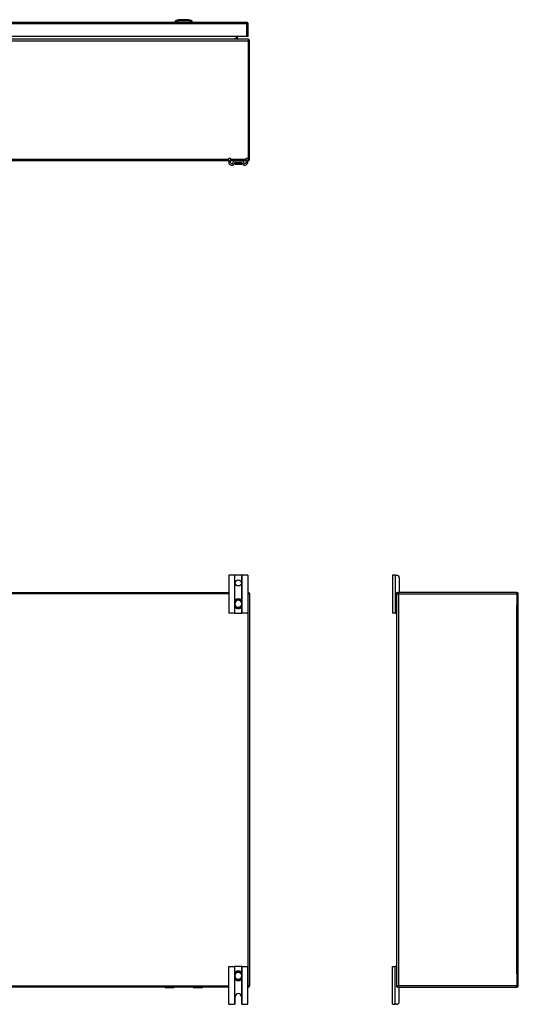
# Model space of a CAD drawing. Header units: inches. Extents: x 12 to 265, y 22 to 128.
# Tile 4 of 13: x 45 to 78, y 61 to 126. Entities that reach past the tile are written whole.
import ezdxf

# ---------------------------------------------------------------- set-up
doc = ezdxf.new("R2010")
doc.units = ezdxf.units.IN
doc.header["$MEASUREMENT"] = 0
doc.layers.add('Visible Edges(ANSI)', color=7, linetype='Continuous', lineweight=25)
doc.layers.add('Visible Tangent Edges(ANSI)', color=7, linetype='Continuous', lineweight=25)

msp = doc.modelspace()

# ---------------------------------------------------------------- linework, layer by layer
at = {"layer": 'Visible Edges(ANSI)'}
for p, q in [((12.254, 125.491), (59.859, 125.491)), ((55.186, 125.506), (55.118, 125.506)), ((55.186, 125.506), (55.297, 125.506)), ((55.192, 125.599), (55.351, 125.661)), ((56.12, 125.506), (55.297, 125.506)), ((56.065, 125.661), (56.225, 125.599)), ((56.12, 125.506), (56.231, 125.506)), ((56.299, 125.506), (56.231, 125.506)), ((59.958, 124.557), (59.958, 125.392)), ((59.859, 124.557), (12.254, 124.557)), ((59.259, 124.402), (59.259, 124.557)), ((59.958, 124.557), (59.859, 124.557)), ((59.958, 124.371), (12.156, 124.371)), ((60.057, 116.47), (60.057, 124.272)), ((58.682, 116.371), (13.432, 116.371)), ((58.682, 116.373), (58.682, 116.529)), ((58.787, 116.529), (58.682, 116.529)), ((58.682, 116.373), (58.682, 116.266)), ((58.787, 116.529), (58.787, 116.373)), ((58.787, 116.266), (58.787, 116.373)), ((59.086, 116.371), (58.787, 116.371)), ((59.071, 116.258), (59.071, 116.169)), ((59.071, 116.169), (59.071, 116.168)), ((59.528, 116.371), (59.086, 116.371)), ((59.528, 116.266), (59.086, 116.266)), ((59.09, 116.148), (59.523, 116.148)), ((59.827, 116.371), (59.528, 116.371)), ((59.543, 116.169), (59.543, 116.258)), ((59.543, 116.168), (59.543, 116.169)), ((59.932, 116.529), (59.827, 116.529)), ((59.827, 116.373), (59.827, 116.529)), ((59.827, 116.373), (59.827, 116.266)), ((59.932, 116.529), (59.932, 116.373)), ((59.932, 116.266), (59.932, 116.373)), ((59.958, 116.371), (59.932, 116.371)), ((59.055, 89.076), (58.682, 89.076)), ((58.682, 89.076), (58.682, 86.576)), ((59.086, 89.076), (59.055, 89.076)), ((59.528, 89.076), (59.086, 89.076)), ((59.559, 89.076), (59.528, 89.076)), ((59.932, 89.076), (59.559, 89.076)), ((59.932, 89.076), (59.932, 86.576)), ((69.651, 89.076), (69.464, 89.076)), ((69.464, 89.076), (69.464, 86.576)), ((69.651, 89.076), (69.758, 89.076)), ((69.914, 88.92), (69.914, 87.982)), ((13.432, 87.951), (58.682, 87.951)), ((59.932, 87.951), (59.958, 87.951)), ((60.057, 87.852), (60.057, 62.05)), ((69.756, 87.852), (69.756, 87.92)), ((69.756, 62.05), (69.756, 87.852)), ((69.787, 87.951), (69.855, 87.951)), ((77.657, 87.951), (69.855, 87.951)), ((77.756, 62.05), (77.756, 87.852)), ((59.071, 87.312), (59.071, 87.274)), ((59.071, 87.274), (59.071, 87.129)), ((59.071, 87.129), (59.071, 87.09)), ((59.543, 87.274), (59.543, 87.312)), ((59.543, 87.129), (59.543, 87.274)), ((59.543, 87.09), (59.543, 87.129)), ((59.055, 86.576), (58.682, 86.576)), ((59.055, 86.576), (59.086, 86.576)), ((59.086, 86.576), (59.528, 86.576)), ((59.528, 86.576), (59.559, 86.576)), ((59.932, 86.576), (59.559, 86.576)), ((69.651, 86.576), (69.464, 86.576)), ((69.651, 86.576), (69.725, 86.576)), ((69.756, 86.576), (69.725, 86.576)), ((58.682, 63.326), (59.055, 63.326)), ((58.682, 60.826), (58.682, 63.326)), ((59.086, 63.326), (59.055, 63.326)), ((59.528, 63.326), (59.086, 63.326)), ((59.559, 63.326), (59.528, 63.326)), ((59.559, 63.326), (59.932, 63.326)), ((59.932, 60.826), (59.932, 63.326)), ((69.464, 63.326), (69.651, 63.326)), ((69.464, 60.826), (69.464, 63.326)), ((69.725, 63.326), (69.651, 63.326)), ((69.725, 63.326), (69.756, 63.326)), ((59.071, 62.812), (59.071, 62.774)), ((59.071, 62.774), (59.071, 62.629)), ((59.071, 62.629), (59.071, 62.59)), ((59.543, 62.774), (59.543, 62.812)), ((59.543, 62.629), (59.543, 62.774)), ((59.543, 62.59), (59.543, 62.629)), ((58.682, 61.951), (13.432, 61.951)), ((54.478, 61.933), (55.063, 61.933)), ((55.078, 61.951), (55.078, 61.949)), ((56.338, 61.949), (56.338, 61.951)), ((56.354, 61.933), (56.939, 61.933)), ((59.958, 61.951), (59.932, 61.951)), ((69.756, 61.982), (69.756, 62.05)), ((69.855, 61.951), (69.787, 61.951)), ((69.855, 61.951), (77.657, 61.951)), ((69.914, 60.982), (69.914, 61.92)), ((59.104, 60.888), (59.104, 61.326)), ((59.51, 61.326), (59.51, 60.888)), ((58.682, 60.826), (59.042, 60.826)), ((59.572, 60.826), (59.932, 60.826)), ((69.464, 60.826), (69.651, 60.826)), ((69.758, 60.826), (69.651, 60.826))]:
    msp.add_line(p, q, dxfattribs=at)
at = {"layer": 'Visible Edges(ANSI)', "flags": 128}
for points in [[(56.063, 125.661), (56.063, 125.661), (56.062, 125.661), (56.06, 125.661), (56.057, 125.661), (56.053, 125.661), (56.048, 125.661), (56.043, 125.661), (56.036, 125.661), (56.029, 125.661), (56.022, 125.661), (56.013, 125.661), (56.004, 125.661), (55.994, 125.661), (55.983, 125.661), (55.972, 125.661), (55.96, 125.661), (55.947, 125.661), (55.934, 125.661), (55.92, 125.661), (55.906, 125.661), (55.891, 125.661), (55.876, 125.661), (55.86, 125.661), (55.844, 125.661), (55.828, 125.661), (55.812, 125.661), (55.795, 125.661), (55.778, 125.661), (55.761, 125.661), (55.743, 125.661), (55.726, 125.661), (55.709, 125.661), (55.691, 125.661), (55.674, 125.661), (55.657, 125.661), (55.639, 125.661), (55.622, 125.661), (55.605, 125.661), (55.589, 125.661), (55.573, 125.661), (55.557, 125.661), (55.541, 125.661), (55.526, 125.661), (55.511, 125.661), (55.497, 125.661), (55.483, 125.661), (55.47, 125.661), (55.457, 125.661), (55.445, 125.661), (55.434, 125.661), (55.423, 125.661), (55.413, 125.661), (55.404, 125.661), (55.395, 125.661), (55.387, 125.661), (55.38, 125.661), (55.374, 125.661), (55.368, 125.661), (55.364, 125.661), (55.36, 125.661), (55.357, 125.661), (55.355, 125.661), (55.354, 125.661), (55.353, 125.661)], [(59.202, 87.498), (59.192, 87.494), (59.183, 87.49), (59.174, 87.486), (59.165, 87.481), (59.157, 87.475), (59.149, 87.469), (59.141, 87.463), (59.133, 87.456), (59.126, 87.449), (59.119, 87.442), (59.113, 87.434), (59.107, 87.426), (59.101, 87.418), (59.096, 87.409), (59.091, 87.4), (59.087, 87.391), (59.083, 87.382), (59.08, 87.372), (59.077, 87.363), (59.075, 87.353), (59.073, 87.343), (59.072, 87.333), (59.071, 87.323), (59.071, 87.312)], [(59.071, 87.09), (59.071, 87.08), (59.072, 87.07), (59.073, 87.06), (59.075, 87.05), (59.077, 87.04), (59.08, 87.03), (59.083, 87.021), (59.087, 87.011), (59.091, 87.002), (59.096, 86.993), (59.101, 86.985), (59.107, 86.976), (59.113, 86.968), (59.119, 86.96), (59.126, 86.953), (59.133, 86.946), (59.14, 86.939), (59.148, 86.933), (59.157, 86.927), (59.165, 86.922), (59.174, 86.916), (59.183, 86.912), (59.192, 86.908), (59.202, 86.904)], [(59.543, 87.312), (59.543, 87.323), (59.542, 87.333), (59.541, 87.343), (59.539, 87.353), (59.537, 87.363), (59.534, 87.372), (59.53, 87.382), (59.527, 87.391), (59.522, 87.4), (59.518, 87.409), (59.513, 87.418), (59.507, 87.426), (59.501, 87.434), (59.494, 87.442), (59.488, 87.449), (59.481, 87.456), (59.473, 87.463), (59.465, 87.469), (59.457, 87.475), (59.448, 87.481), (59.44, 87.486), (59.431, 87.49), (59.421, 87.494), (59.412, 87.498)], [(59.412, 86.904), (59.421, 86.908), (59.431, 86.912), (59.44, 86.916), (59.449, 86.922), (59.457, 86.927), (59.465, 86.933), (59.473, 86.939), (59.481, 86.946), (59.488, 86.953), (59.495, 86.961), (59.501, 86.968), (59.507, 86.976), (59.513, 86.985), (59.518, 86.993), (59.523, 87.002), (59.527, 87.011), (59.531, 87.021), (59.534, 87.03), (59.537, 87.04), (59.539, 87.05), (59.541, 87.059), (59.542, 87.07), (59.543, 87.08), (59.543, 87.09)], [(59.202, 62.998), (59.192, 62.994), (59.183, 62.99), (59.174, 62.986), (59.165, 62.981), (59.157, 62.975), (59.148, 62.969), (59.14, 62.963), (59.133, 62.956), (59.126, 62.949), (59.119, 62.942), (59.113, 62.934), (59.106, 62.926), (59.101, 62.917), (59.096, 62.909), (59.091, 62.9), (59.087, 62.891), (59.083, 62.881), (59.08, 62.872), (59.077, 62.862), (59.075, 62.853), (59.073, 62.843), (59.072, 62.833), (59.071, 62.823), (59.071, 62.812)], [(59.543, 62.812), (59.543, 62.823), (59.542, 62.833), (59.541, 62.843), (59.539, 62.852), (59.537, 62.862), (59.534, 62.872), (59.531, 62.881), (59.527, 62.891), (59.523, 62.9), (59.518, 62.909), (59.513, 62.917), (59.507, 62.926), (59.501, 62.934), (59.495, 62.942), (59.488, 62.949), (59.481, 62.956), (59.473, 62.963), (59.465, 62.969), (59.457, 62.975), (59.449, 62.981), (59.44, 62.986), (59.431, 62.99), (59.421, 62.994), (59.412, 62.998)], [(59.071, 62.59), (59.071, 62.58), (59.072, 62.569), (59.073, 62.559), (59.075, 62.549), (59.077, 62.54), (59.08, 62.53), (59.083, 62.52), (59.087, 62.511), (59.091, 62.502), (59.096, 62.493), (59.101, 62.484), (59.107, 62.476), (59.113, 62.468), (59.119, 62.46), (59.126, 62.453), (59.133, 62.446), (59.141, 62.439), (59.149, 62.433), (59.157, 62.427), (59.165, 62.421), (59.174, 62.416), (59.183, 62.412), (59.192, 62.408), (59.202, 62.404)], [(59.412, 62.404), (59.421, 62.408), (59.431, 62.412), (59.44, 62.416), (59.448, 62.421), (59.457, 62.427), (59.465, 62.433), (59.473, 62.439), (59.481, 62.446), (59.488, 62.453), (59.494, 62.46), (59.501, 62.468), (59.507, 62.476), (59.513, 62.484), (59.518, 62.493), (59.522, 62.502), (59.527, 62.511), (59.53, 62.52), (59.534, 62.53), (59.537, 62.54), (59.539, 62.549), (59.541, 62.559), (59.542, 62.569), (59.543, 62.58), (59.543, 62.59)], [(59.055, 60.827), (59.055, 60.827), (59.054, 60.827), (59.054, 60.827), (59.054, 60.827), (59.053, 60.827), (59.053, 60.827), (59.052, 60.827), (59.052, 60.827), (59.051, 60.827), (59.051, 60.827), (59.05, 60.827), (59.05, 60.827), (59.049, 60.826), (59.049, 60.826), (59.048, 60.826), (59.048, 60.826), (59.047, 60.826), (59.046, 60.826), (59.046, 60.826), (59.045, 60.826), (59.044, 60.826), (59.043, 60.826), (59.043, 60.826), (59.042, 60.826)], [(59.086, 60.844), (59.084, 60.843), (59.083, 60.841), (59.081, 60.84), (59.08, 60.839), (59.078, 60.838), (59.076, 60.836), (59.075, 60.835), (59.073, 60.834), (59.071, 60.834), (59.07, 60.833), (59.068, 60.832), (59.067, 60.831), (59.065, 60.831), (59.064, 60.83), (59.062, 60.83), (59.061, 60.829), (59.06, 60.829), (59.059, 60.828), (59.058, 60.828), (59.057, 60.828), (59.056, 60.828), (59.056, 60.828), (59.055, 60.828), (59.055, 60.827)], [(59.559, 60.827), (59.558, 60.828), (59.558, 60.828), (59.557, 60.828), (59.557, 60.828), (59.556, 60.828), (59.555, 60.828), (59.554, 60.829), (59.553, 60.829), (59.551, 60.83), (59.55, 60.83), (59.549, 60.831), (59.547, 60.831), (59.545, 60.832), (59.544, 60.833), (59.542, 60.834), (59.541, 60.834), (59.539, 60.835), (59.537, 60.836), (59.536, 60.838), (59.534, 60.839), (59.533, 60.84), (59.531, 60.841), (59.529, 60.843), (59.528, 60.844)], [(59.572, 60.826), (59.571, 60.826), (59.57, 60.826), (59.57, 60.826), (59.569, 60.826), (59.568, 60.826), (59.567, 60.826), (59.567, 60.826), (59.566, 60.826), (59.566, 60.826), (59.565, 60.826), (59.564, 60.826), (59.564, 60.827), (59.563, 60.827), (59.563, 60.827), (59.562, 60.827), (59.562, 60.827), (59.561, 60.827), (59.561, 60.827), (59.56, 60.827), (59.56, 60.827), (59.56, 60.827), (59.559, 60.827), (59.559, 60.827), (59.559, 60.827)]]:
    msp.add_lwpolyline(points, dxfattribs=at)
at = {"layer": 'Visible Edges(ANSI)'}
msp.add_circle((59.307, 88.576), 0.203, dxfattribs=at)
for centre, radius, start, end in [((55.235, 125.489), 0.118, 111.25051, 171.39905), ((55.177, 125.514), 0.0394, 191.53696, 216.8699), ((55.353, 125.656), 0.00492, 90.20877, 111.25051), ((56.063, 125.656), 0.00492, 68.74949, 89.79123), ((56.182, 125.489), 0.118, 8.60095, 68.74949), ((56.24, 125.514), 0.0394, 323.1301, 348.46304), ((59.859, 125.392), 0.099, 0, 90), ((59.29, 124.402), 0.031, 180, 270), ((59.958, 124.272), 0.099, 0, 90), ((58.869, 116.266), 0.187, 180, 351.84356), ((58.869, 116.266), 0.0825, 180, 351.84356), ((59.086, 116.235), 0.136, 90, 171.84356), ((59.086, 116.235), 0.031, 90, 171.84356), ((59.078, 116.258), 0.00787, 141.87113, 180), ((59.09, 116.168), 0.0197, 180, 270), ((59.523, 116.168), 0.0197, 270, 0), ((59.528, 116.235), 0.136, 8.15644, 90), ((59.528, 116.235), 0.031, 8.15644, 90), ((59.535, 116.258), 0.00787, 0, 38.12887), ((59.744, 116.266), 0.188, 188.15644, 0), ((59.744, 116.266), 0.0825, 188.15644, 0), ((59.958, 116.47), 0.099, 270, 0), ((69.758, 88.92), 0.156, 0, 90), ((59.958, 87.852), 0.099, 0, 90), ((69.855, 87.852), 0.099, 90, 180), ((69.787, 87.92), 0.031, 90, 180), ((69.883, 87.982), 0.031, 270, 0), ((77.657, 87.852), 0.099, 0, 90), ((59.307, 87.201), 0.315, 70.52878, 109.47122), ((59.307, 87.201), 0.315, 250.52878, 289.47122), ((69.725, 86.607), 0.031, 270, 0), ((59.307, 62.701), 0.315, 70.52878, 109.47122), ((69.725, 63.295), 0.031, 0, 90), ((59.307, 62.701), 0.315, 250.52878, 289.47122), ((54.478, 61.953), 0.0197, 185.32471, 270), ((55.063, 61.949), 0.0157, 270, 0), ((56.354, 61.949), 0.0157, 180, 270), ((56.939, 61.953), 0.0197, 270, 354.67529), ((59.958, 62.05), 0.099, 270, 0), ((69.855, 62.05), 0.099, 180, 270), ((69.787, 61.982), 0.031, 180, 270), ((69.883, 61.92), 0.031, 0, 90), ((77.657, 62.05), 0.099, 270, 0), ((59.307, 61.326), 0.203, 0, 180), ((69.758, 60.982), 0.156, 270, 0), ((59.042, 60.888), 0.062, 314.93354, 0), ((59.572, 60.888), 0.062, 180, 225.06646)]:
    msp.add_arc(centre, radius, start, end, dxfattribs=at)
at = {"layer": 'Visible Tangent Edges(ANSI)'}
for p, q in [((59.859, 125.392), (12.254, 125.392)), ((55.708, 125.661), (55.708, 125.661)), ((55.708, 125.599), (55.708, 125.661)), ((59.859, 125.491), (59.859, 125.392)), ((59.958, 125.392), (59.859, 125.392)), ((59.859, 125.392), (59.859, 124.557)), ((59.16, 124.557), (59.16, 124.402)), ((12.156, 124.272), (59.958, 124.272)), ((13.055, 124.402), (59.059, 124.402)), ((59.16, 124.402), (59.059, 124.402)), ((59.16, 124.402), (59.16, 124.371)), ((59.16, 124.402), (59.259, 124.402)), ((59.958, 124.371), (59.958, 124.272)), ((59.958, 124.272), (59.958, 116.47)), ((60.057, 124.272), (59.958, 124.272)), ((13.432, 116.47), (58.682, 116.47)), ((58.682, 116.373), (58.787, 116.373)), ((58.787, 116.47), (59.827, 116.47)), ((59.202, 116.258), (59.071, 116.258)), ((59.412, 116.258), (59.202, 116.258)), ((59.202, 116.195), (59.202, 116.258)), ((59.202, 116.195), (59.412, 116.195)), ((59.41, 116.181), (59.204, 116.181)), ((59.543, 116.258), (59.412, 116.258)), ((59.412, 116.258), (59.412, 116.195)), ((59.827, 116.373), (59.932, 116.373)), ((59.932, 116.47), (59.958, 116.47)), ((59.958, 116.47), (60.057, 116.47)), ((59.958, 116.47), (59.958, 116.371)), ((59.055, 89.076), (59.055, 86.576)), ((59.086, 87.388), (59.086, 89.076)), ((59.528, 89.076), (59.528, 87.388)), ((59.559, 86.576), (59.559, 89.076)), ((69.651, 89.076), (69.651, 86.576)), ((58.682, 87.852), (13.432, 87.852)), ((59.958, 87.852), (59.932, 87.852)), ((59.958, 87.951), (59.958, 87.852)), ((59.958, 87.852), (60.057, 87.852)), ((59.958, 62.05), (59.958, 87.852)), ((69.756, 87.852), (69.855, 87.852)), ((69.855, 87.951), (69.855, 87.852)), ((69.855, 87.852), (77.657, 87.852)), ((69.855, 87.852), (69.855, 62.05)), ((77.657, 87.852), (77.657, 87.951)), ((77.657, 87.852), (77.756, 87.852)), ((77.657, 87.852), (77.657, 87.077)), ((59.071, 87.274), (59.09, 87.274)), ((59.071, 87.129), (59.09, 87.129)), ((59.086, 86.576), (59.086, 87.014)), ((59.09, 87.129), (59.09, 87.274)), ((59.204, 87.492), (59.202, 87.498)), ((59.202, 86.904), (59.204, 86.91)), ((59.41, 87.492), (59.412, 87.498)), ((59.412, 86.904), (59.41, 86.91)), ((59.543, 87.274), (59.523, 87.274)), ((59.523, 87.274), (59.523, 87.129)), ((59.543, 87.129), (59.523, 87.129)), ((59.528, 87.014), (59.528, 86.576)), ((77.657, 62.825), (77.657, 87.077)), ((59.055, 63.326), (59.055, 60.827)), ((59.086, 62.888), (59.086, 63.326)), ((59.202, 62.998), (59.204, 62.992)), ((59.412, 62.998), (59.41, 62.992)), ((59.528, 63.326), (59.528, 62.888)), ((59.559, 60.827), (59.559, 63.326)), ((69.651, 60.826), (69.651, 63.326)), ((59.071, 62.774), (59.09, 62.774)), ((59.071, 62.629), (59.09, 62.629)), ((59.086, 60.844), (59.086, 62.514)), ((59.09, 62.629), (59.09, 62.774)), ((59.204, 62.41), (59.202, 62.404)), ((59.41, 62.41), (59.412, 62.404)), ((59.543, 62.774), (59.523, 62.774)), ((59.523, 62.774), (59.523, 62.629)), ((59.543, 62.629), (59.523, 62.629)), ((59.528, 62.514), (59.528, 60.844)), ((77.657, 62.825), (77.657, 62.05)), ((13.432, 62.05), (58.682, 62.05)), ((54.478, 61.951), (54.478, 61.933)), ((55.063, 61.933), (55.063, 61.951)), ((56.354, 61.951), (56.354, 61.933)), ((56.939, 61.933), (56.939, 61.951)), ((59.932, 62.05), (59.958, 62.05)), ((59.958, 62.05), (59.958, 61.951)), ((60.057, 62.05), (59.958, 62.05)), ((69.855, 62.05), (69.756, 62.05)), ((77.657, 62.05), (69.855, 62.05)), ((69.855, 62.05), (69.855, 61.951)), ((77.756, 62.05), (77.657, 62.05)), ((77.657, 61.951), (77.657, 62.05))]:
    msp.add_line(p, q, dxfattribs=at)
at = {"layer": 'Visible Tangent Edges(ANSI)', "flags": 128}
for points in [[(55.268, 125.6), (55.26, 125.6), (55.255, 125.6), (55.249, 125.6), (55.244, 125.6), (55.239, 125.6), (55.234, 125.6), (55.23, 125.6), (55.226, 125.6), (55.222, 125.6), (55.218, 125.6), (55.214, 125.599), (55.211, 125.599), (55.208, 125.599), (55.205, 125.599), (55.203, 125.599), (55.2, 125.599), (55.198, 125.599), (55.197, 125.599), (55.195, 125.599), (55.194, 125.599), (55.193, 125.599), (55.192, 125.599), (55.192, 125.599), (55.192, 125.599)], [(55.32, 125.6), (55.317, 125.6), (55.314, 125.6), (55.312, 125.6), (55.309, 125.6), (55.306, 125.6), (55.304, 125.6), (55.301, 125.6), (55.299, 125.6), (55.296, 125.6), (55.294, 125.6), (55.292, 125.6), (55.29, 125.6), (55.287, 125.6), (55.285, 125.6), (55.283, 125.6), (55.281, 125.6), (55.28, 125.6), (55.278, 125.6), (55.276, 125.6), (55.274, 125.6), (55.273, 125.6), (55.271, 125.6), (55.27, 125.6), (55.268, 125.6)], [(55.708, 125.599), (55.692, 125.599), (55.675, 125.599), (55.659, 125.599), (55.642, 125.599), (55.626, 125.599), (55.609, 125.599), (55.593, 125.599), (55.577, 125.599), (55.56, 125.599), (55.544, 125.599), (55.528, 125.599), (55.512, 125.599), (55.495, 125.599), (55.479, 125.6), (55.463, 125.6), (55.447, 125.6), (55.432, 125.6), (55.416, 125.6), (55.4, 125.6), (55.384, 125.6), (55.369, 125.6), (55.353, 125.6), (55.338, 125.6), (55.32, 125.6)], [(55.351, 125.661), (55.352, 125.661), (55.352, 125.661), (55.353, 125.661), (55.354, 125.661), (55.355, 125.661), (55.357, 125.661), (55.359, 125.661), (55.361, 125.661), (55.364, 125.661), (55.366, 125.661), (55.369, 125.661), (55.373, 125.661), (55.376, 125.661), (55.38, 125.661), (55.385, 125.661), (55.389, 125.661), (55.394, 125.661), (55.399, 125.661), (55.404, 125.661), (55.409, 125.661), (55.415, 125.661), (55.421, 125.661), (55.427, 125.661), (55.434, 125.661)], [(55.434, 125.661), (55.436, 125.661), (55.437, 125.661), (55.439, 125.661), (55.441, 125.661), (55.443, 125.661), (55.445, 125.661), (55.447, 125.661), (55.448, 125.661), (55.45, 125.661), (55.452, 125.661), (55.454, 125.661), (55.456, 125.661), (55.458, 125.661), (55.46, 125.661), (55.462, 125.661), (55.464, 125.661), (55.466, 125.661), (55.468, 125.661), (55.47, 125.661), (55.472, 125.661), (55.474, 125.661), (55.477, 125.661), (55.479, 125.661), (55.481, 125.661)], [(55.481, 125.661), (55.489, 125.661), (55.497, 125.661), (55.505, 125.661), (55.514, 125.661), (55.523, 125.661), (55.532, 125.661), (55.541, 125.661), (55.55, 125.661), (55.559, 125.661), (55.568, 125.661), (55.578, 125.661), (55.587, 125.661), (55.597, 125.661), (55.607, 125.661), (55.617, 125.661), (55.627, 125.661), (55.637, 125.661), (55.647, 125.661), (55.657, 125.661), (55.667, 125.661), (55.678, 125.661), (55.688, 125.661), (55.698, 125.661), (55.708, 125.661)], [(55.708, 125.661), (55.719, 125.661), (55.729, 125.661), (55.739, 125.661), (55.749, 125.661), (55.76, 125.661), (55.77, 125.661), (55.78, 125.661), (55.79, 125.661), (55.8, 125.661), (55.81, 125.661), (55.82, 125.661), (55.829, 125.661), (55.839, 125.661), (55.848, 125.661), (55.858, 125.661), (55.867, 125.661), (55.876, 125.661), (55.885, 125.661), (55.894, 125.661), (55.903, 125.661), (55.911, 125.661), (55.92, 125.661), (55.928, 125.661), (55.936, 125.661)], [(56.097, 125.6), (56.079, 125.6), (56.063, 125.6), (56.048, 125.6), (56.032, 125.6), (56.017, 125.6), (56.001, 125.6), (55.985, 125.6), (55.969, 125.6), (55.953, 125.6), (55.937, 125.6), (55.921, 125.599), (55.905, 125.599), (55.889, 125.599), (55.873, 125.599), (55.856, 125.599), (55.84, 125.599), (55.824, 125.599), (55.807, 125.599), (55.791, 125.599), (55.774, 125.599), (55.758, 125.599), (55.741, 125.599), (55.725, 125.599), (55.708, 125.599)], [(55.936, 125.661), (55.938, 125.661), (55.94, 125.661), (55.942, 125.661), (55.944, 125.661), (55.946, 125.661), (55.948, 125.661), (55.951, 125.661), (55.953, 125.661), (55.955, 125.661), (55.957, 125.661), (55.959, 125.661), (55.961, 125.661), (55.962, 125.661), (55.964, 125.661), (55.966, 125.661), (55.968, 125.661), (55.97, 125.661), (55.972, 125.661), (55.974, 125.661), (55.976, 125.661), (55.978, 125.661), (55.979, 125.661), (55.981, 125.661), (55.983, 125.661)], [(55.983, 125.661), (55.989, 125.661), (55.996, 125.661), (56.002, 125.661), (56.007, 125.661), (56.013, 125.661), (56.018, 125.661), (56.023, 125.661), (56.028, 125.661), (56.032, 125.661), (56.036, 125.661), (56.04, 125.661), (56.044, 125.661), (56.047, 125.661), (56.05, 125.661), (56.053, 125.661), (56.056, 125.661), (56.058, 125.661), (56.06, 125.661), (56.061, 125.661), (56.063, 125.661), (56.064, 125.661), (56.065, 125.661), (56.065, 125.661), (56.065, 125.661)], [(56.127, 125.6), (56.126, 125.6), (56.125, 125.6), (56.124, 125.6), (56.123, 125.6), (56.121, 125.6), (56.12, 125.6), (56.119, 125.6), (56.118, 125.6), (56.117, 125.6), (56.115, 125.6), (56.114, 125.6), (56.113, 125.6), (56.112, 125.6), (56.11, 125.6), (56.109, 125.6), (56.108, 125.6), (56.106, 125.6), (56.105, 125.6), (56.104, 125.6), (56.102, 125.6), (56.101, 125.6), (56.1, 125.6), (56.098, 125.6), (56.097, 125.6)], [(56.148, 125.6), (56.148, 125.6), (56.147, 125.6), (56.146, 125.6), (56.145, 125.6), (56.145, 125.6), (56.144, 125.6), (56.143, 125.6), (56.142, 125.6), (56.142, 125.6), (56.141, 125.6), (56.14, 125.6), (56.139, 125.6), (56.138, 125.6), (56.137, 125.6), (56.136, 125.6), (56.135, 125.6), (56.134, 125.6), (56.133, 125.6), (56.132, 125.6), (56.131, 125.6), (56.13, 125.6), (56.129, 125.6), (56.128, 125.6), (56.127, 125.6)], [(56.225, 125.599), (56.225, 125.599), (56.224, 125.599), (56.224, 125.599), (56.223, 125.599), (56.222, 125.599), (56.22, 125.599), (56.218, 125.599), (56.216, 125.599), (56.214, 125.599), (56.211, 125.599), (56.209, 125.599), (56.206, 125.599), (56.202, 125.599), (56.199, 125.6), (56.195, 125.6), (56.191, 125.6), (56.187, 125.6), (56.182, 125.6), (56.177, 125.6), (56.173, 125.6), (56.167, 125.6), (56.162, 125.6), (56.156, 125.6), (56.148, 125.6)], [(59.202, 116.195), (59.192, 116.195), (59.183, 116.195), (59.174, 116.194), (59.165, 116.194), (59.157, 116.193), (59.149, 116.192), (59.141, 116.191), (59.133, 116.19), (59.126, 116.188), (59.119, 116.187), (59.113, 116.186), (59.107, 116.184), (59.101, 116.183), (59.096, 116.181), (59.091, 116.18), (59.087, 116.178), (59.083, 116.177), (59.08, 116.175), (59.077, 116.174), (59.075, 116.173), (59.073, 116.172), (59.072, 116.171), (59.071, 116.17), (59.071, 116.169)], [(59.088, 116.149), (59.087, 116.15), (59.087, 116.151), (59.088, 116.153), (59.089, 116.154), (59.09, 116.156), (59.093, 116.157), (59.095, 116.159), (59.098, 116.161), (59.102, 116.162), (59.106, 116.164), (59.111, 116.166), (59.116, 116.168), (59.121, 116.17), (59.127, 116.171), (59.133, 116.173), (59.14, 116.175), (59.147, 116.176), (59.154, 116.177), (59.162, 116.178), (59.169, 116.179), (59.178, 116.18), (59.186, 116.181), (59.195, 116.181), (59.204, 116.181)], [(59.09, 116.148), (59.09, 116.148), (59.09, 116.148), (59.09, 116.148), (59.09, 116.148), (59.09, 116.148), (59.09, 116.148), (59.09, 116.148), (59.089, 116.148), (59.089, 116.148), (59.089, 116.148), (59.089, 116.148), (59.089, 116.148), (59.089, 116.148), (59.089, 116.148), (59.089, 116.148), (59.089, 116.149), (59.088, 116.149), (59.088, 116.149), (59.088, 116.149), (59.088, 116.149), (59.088, 116.149), (59.088, 116.149), (59.088, 116.149), (59.088, 116.149)], [(59.41, 116.181), (59.419, 116.181), (59.427, 116.181), (59.436, 116.18), (59.444, 116.179), (59.452, 116.178), (59.46, 116.177), (59.467, 116.176), (59.474, 116.175), (59.481, 116.173), (59.487, 116.171), (59.493, 116.17), (59.498, 116.168), (59.503, 116.166), (59.508, 116.164), (59.512, 116.162), (59.515, 116.161), (59.518, 116.159), (59.521, 116.157), (59.523, 116.156), (59.525, 116.154), (59.526, 116.153), (59.527, 116.151), (59.527, 116.15), (59.526, 116.149)], [(59.543, 116.169), (59.543, 116.17), (59.542, 116.171), (59.541, 116.172), (59.539, 116.173), (59.537, 116.174), (59.534, 116.175), (59.53, 116.177), (59.527, 116.178), (59.522, 116.18), (59.518, 116.181), (59.513, 116.183), (59.507, 116.184), (59.501, 116.186), (59.494, 116.187), (59.488, 116.188), (59.481, 116.19), (59.473, 116.191), (59.465, 116.192), (59.457, 116.193), (59.448, 116.194), (59.44, 116.194), (59.431, 116.195), (59.421, 116.195), (59.412, 116.195)], [(59.526, 116.149), (59.526, 116.149), (59.526, 116.149), (59.526, 116.149), (59.526, 116.149), (59.526, 116.149), (59.525, 116.149), (59.525, 116.149), (59.525, 116.149), (59.525, 116.148), (59.525, 116.148), (59.525, 116.148), (59.525, 116.148), (59.525, 116.148), (59.524, 116.148), (59.524, 116.148), (59.524, 116.148), (59.524, 116.148), (59.524, 116.148), (59.524, 116.148), (59.524, 116.148), (59.524, 116.148), (59.524, 116.148), (59.523, 116.148), (59.523, 116.148)], [(59.088, 87.314), (59.087, 87.323), (59.087, 87.333), (59.088, 87.343), (59.089, 87.352), (59.09, 87.362), (59.093, 87.371), (59.095, 87.38), (59.098, 87.389), (59.102, 87.398), (59.106, 87.407), (59.111, 87.415), (59.116, 87.423), (59.121, 87.431), (59.127, 87.438), (59.133, 87.446), (59.14, 87.452), (59.147, 87.459), (59.154, 87.465), (59.162, 87.471), (59.169, 87.476), (59.178, 87.481), (59.186, 87.485), (59.195, 87.489), (59.204, 87.492)], [(59.204, 86.91), (59.195, 86.913), (59.186, 86.917), (59.178, 86.921), (59.169, 86.926), (59.161, 86.932), (59.154, 86.937), (59.146, 86.943), (59.139, 86.95), (59.133, 86.957), (59.127, 86.964), (59.121, 86.971), (59.115, 86.979), (59.11, 86.987), (59.106, 86.996), (59.102, 87.004), (59.098, 87.013), (59.095, 87.022), (59.093, 87.031), (59.09, 87.041), (59.089, 87.05), (59.088, 87.06), (59.087, 87.069), (59.087, 87.079), (59.088, 87.088)], [(59.09, 87.274), (59.09, 87.275), (59.09, 87.277), (59.09, 87.279), (59.09, 87.28), (59.09, 87.282), (59.09, 87.284), (59.09, 87.285), (59.089, 87.287), (59.089, 87.289), (59.089, 87.29), (59.089, 87.292), (59.089, 87.294), (59.089, 87.295), (59.089, 87.297), (59.089, 87.299), (59.089, 87.3), (59.088, 87.302), (59.088, 87.304), (59.088, 87.305), (59.088, 87.307), (59.088, 87.309), (59.088, 87.31), (59.088, 87.312), (59.088, 87.314)], [(59.088, 87.088), (59.088, 87.09), (59.088, 87.092), (59.088, 87.093), (59.088, 87.095), (59.088, 87.097), (59.088, 87.098), (59.088, 87.1), (59.089, 87.102), (59.089, 87.104), (59.089, 87.105), (59.089, 87.107), (59.089, 87.109), (59.089, 87.11), (59.089, 87.112), (59.089, 87.114), (59.089, 87.115), (59.09, 87.117), (59.09, 87.119), (59.09, 87.12), (59.09, 87.122), (59.09, 87.124), (59.09, 87.125), (59.09, 87.127), (59.09, 87.129)], [(59.41, 87.492), (59.419, 87.489), (59.427, 87.485), (59.436, 87.481), (59.444, 87.476), (59.452, 87.471), (59.46, 87.465), (59.467, 87.459), (59.474, 87.452), (59.481, 87.446), (59.487, 87.438), (59.493, 87.431), (59.498, 87.423), (59.503, 87.415), (59.508, 87.407), (59.512, 87.398), (59.515, 87.389), (59.518, 87.38), (59.521, 87.371), (59.523, 87.362), (59.525, 87.352), (59.526, 87.343), (59.527, 87.333), (59.527, 87.323), (59.526, 87.314)], [(59.526, 87.088), (59.527, 87.079), (59.527, 87.069), (59.526, 87.059), (59.525, 87.05), (59.523, 87.041), (59.521, 87.031), (59.518, 87.022), (59.515, 87.013), (59.512, 87.004), (59.508, 86.996), (59.503, 86.987), (59.498, 86.979), (59.493, 86.972), (59.487, 86.964), (59.481, 86.957), (59.474, 86.95), (59.467, 86.943), (59.46, 86.937), (59.452, 86.932), (59.444, 86.926), (59.436, 86.921), (59.428, 86.917), (59.419, 86.913), (59.41, 86.91)], [(59.526, 87.314), (59.526, 87.312), (59.526, 87.31), (59.526, 87.309), (59.526, 87.307), (59.526, 87.305), (59.525, 87.304), (59.525, 87.302), (59.525, 87.3), (59.525, 87.299), (59.525, 87.297), (59.525, 87.295), (59.525, 87.294), (59.525, 87.292), (59.524, 87.29), (59.524, 87.289), (59.524, 87.287), (59.524, 87.285), (59.524, 87.284), (59.524, 87.282), (59.524, 87.28), (59.524, 87.279), (59.524, 87.277), (59.523, 87.275), (59.523, 87.274)], [(59.523, 87.129), (59.523, 87.127), (59.524, 87.125), (59.524, 87.124), (59.524, 87.122), (59.524, 87.12), (59.524, 87.119), (59.524, 87.117), (59.524, 87.115), (59.524, 87.114), (59.524, 87.112), (59.525, 87.11), (59.525, 87.109), (59.525, 87.107), (59.525, 87.105), (59.525, 87.104), (59.525, 87.102), (59.525, 87.1), (59.525, 87.098), (59.526, 87.097), (59.526, 87.095), (59.526, 87.093), (59.526, 87.092), (59.526, 87.09), (59.526, 87.088)], [(59.088, 62.814), (59.087, 62.823), (59.087, 62.833), (59.088, 62.843), (59.089, 62.852), (59.09, 62.862), (59.093, 62.871), (59.095, 62.88), (59.098, 62.889), (59.102, 62.898), (59.106, 62.906), (59.11, 62.915), (59.115, 62.923), (59.121, 62.931), (59.127, 62.938), (59.133, 62.945), (59.139, 62.952), (59.146, 62.959), (59.154, 62.965), (59.161, 62.971), (59.169, 62.976), (59.178, 62.981), (59.186, 62.985), (59.195, 62.989), (59.204, 62.992)], [(59.41, 62.992), (59.419, 62.989), (59.428, 62.985), (59.436, 62.981), (59.444, 62.976), (59.452, 62.971), (59.46, 62.965), (59.467, 62.959), (59.474, 62.952), (59.481, 62.945), (59.487, 62.938), (59.493, 62.931), (59.498, 62.923), (59.503, 62.915), (59.508, 62.906), (59.512, 62.898), (59.515, 62.889), (59.518, 62.88), (59.521, 62.871), (59.523, 62.861), (59.525, 62.852), (59.526, 62.843), (59.527, 62.833), (59.527, 62.823), (59.526, 62.814)], [(59.204, 62.41), (59.195, 62.413), (59.186, 62.417), (59.178, 62.421), (59.169, 62.426), (59.162, 62.431), (59.154, 62.437), (59.147, 62.443), (59.14, 62.45), (59.133, 62.457), (59.127, 62.464), (59.121, 62.471), (59.116, 62.479), (59.111, 62.487), (59.106, 62.496), (59.102, 62.504), (59.098, 62.513), (59.095, 62.522), (59.093, 62.531), (59.09, 62.54), (59.089, 62.55), (59.088, 62.559), (59.087, 62.569), (59.087, 62.579), (59.088, 62.588)], [(59.09, 62.774), (59.09, 62.775), (59.09, 62.777), (59.09, 62.779), (59.09, 62.78), (59.09, 62.782), (59.09, 62.784), (59.09, 62.785), (59.089, 62.787), (59.089, 62.789), (59.089, 62.79), (59.089, 62.792), (59.089, 62.794), (59.089, 62.795), (59.089, 62.797), (59.089, 62.799), (59.089, 62.8), (59.088, 62.802), (59.088, 62.804), (59.088, 62.805), (59.088, 62.807), (59.088, 62.809), (59.088, 62.81), (59.088, 62.812), (59.088, 62.814)], [(59.088, 62.588), (59.088, 62.59), (59.088, 62.592), (59.088, 62.593), (59.088, 62.595), (59.088, 62.597), (59.088, 62.598), (59.088, 62.6), (59.089, 62.602), (59.089, 62.603), (59.089, 62.605), (59.089, 62.607), (59.089, 62.609), (59.089, 62.61), (59.089, 62.612), (59.089, 62.614), (59.089, 62.615), (59.09, 62.617), (59.09, 62.619), (59.09, 62.62), (59.09, 62.622), (59.09, 62.624), (59.09, 62.625), (59.09, 62.627), (59.09, 62.629)], [(59.526, 62.588), (59.527, 62.579), (59.527, 62.569), (59.526, 62.559), (59.525, 62.55), (59.523, 62.54), (59.521, 62.531), (59.518, 62.522), (59.515, 62.513), (59.512, 62.504), (59.508, 62.496), (59.503, 62.487), (59.498, 62.479), (59.493, 62.471), (59.487, 62.464), (59.481, 62.457), (59.474, 62.45), (59.467, 62.443), (59.46, 62.437), (59.452, 62.431), (59.444, 62.426), (59.436, 62.421), (59.427, 62.417), (59.419, 62.413), (59.41, 62.41)], [(59.526, 62.814), (59.526, 62.812), (59.526, 62.81), (59.526, 62.809), (59.526, 62.807), (59.526, 62.805), (59.525, 62.804), (59.525, 62.802), (59.525, 62.8), (59.525, 62.799), (59.525, 62.797), (59.525, 62.795), (59.525, 62.794), (59.525, 62.792), (59.524, 62.79), (59.524, 62.789), (59.524, 62.787), (59.524, 62.785), (59.524, 62.784), (59.524, 62.782), (59.524, 62.78), (59.524, 62.779), (59.524, 62.777), (59.523, 62.775), (59.523, 62.774)], [(59.523, 62.629), (59.523, 62.627), (59.524, 62.625), (59.524, 62.624), (59.524, 62.622), (59.524, 62.62), (59.524, 62.619), (59.524, 62.617), (59.524, 62.615), (59.524, 62.614), (59.524, 62.612), (59.525, 62.61), (59.525, 62.609), (59.525, 62.607), (59.525, 62.605), (59.525, 62.603), (59.525, 62.602), (59.525, 62.6), (59.525, 62.598), (59.526, 62.597), (59.526, 62.595), (59.526, 62.593), (59.526, 62.592), (59.526, 62.59), (59.526, 62.588)]]:
    msp.add_lwpolyline(points, dxfattribs=at)
at = {"layer": 'Visible Tangent Edges(ANSI)'}
for centre, radius, start, end in [((59.307, 87.201), 0.228, 18.50863, 161.49137), ((59.307, 87.201), 0.228, 198.50863, 341.49137), ((59.307, 87.201), 0.309, 70.52878, 109.47122), ((59.307, 87.201), 0.309, 250.52878, 289.47122), ((59.307, 62.701), 0.228, 18.50863, 161.49137), ((59.307, 62.701), 0.309, 70.52878, 109.47122), ((59.307, 62.701), 0.228, 198.50863, 341.49137), ((59.307, 62.701), 0.309, 250.52878, 289.47122)]:
    msp.add_arc(centre, radius, start, end, dxfattribs=at)
for centre, major_axis, ratio, start_param, end_param in [((55.296, 125.486), (0.016, 0.117), 0.948273, 0.391156, 1.528426), ((55.334, 125.486), (-0.005, 0.118), 0.314585, 0.249322, 1.386592), ((56.083, 125.486), (0.005, 0.118), 0.314585, 4.896593, 6.033863), ((56.121, 125.486), (-0.016, 0.117), 0.948273, 4.754759, 5.892029), ((59.09, 116.169), (-0.0197, 0), 0.9973, 0, 1.428968), ((59.204, 116.258), (0, 0.00787), 0.333333, 0, 1.570796), ((59.208, 116.195), (0, -0.0197), 0.333333, 4.712389, 5.50431), ((59.409, 116.258), (0, 0.00787), 0.333333, 4.712389, 6.283185), ((59.405, 116.195), (0, -0.0197), 0.333333, 0.778875, 1.570796), ((59.523, 116.169), (0.0197, 0), 0.9973, 4.854218, 6.283185), ((59.09, 87.312), (-0.0197, 0), 0.07343, 4.854218, 6.283185), ((59.09, 87.09), (-0.0197, 0), 0.07343, 0, 1.428968), ((59.523, 87.312), (0.0197, 0), 0.07343, 0, 1.428968), ((59.523, 87.09), (0.0197, 0), 0.07343, 4.854218, 6.283185), ((59.09, 62.812), (-0.0197, 0), 0.07343, 4.854218, 6.283185), ((59.09, 62.59), (-0.0197, 0), 0.07343, 0, 1.428968), ((59.523, 62.812), (0.0197, 0), 0.07343, 0, 1.428968), ((59.523, 62.59), (0.0197, 0), 0.07343, 4.854218, 6.283185)]:
    msp.add_ellipse(centre, major_axis=major_axis, ratio=ratio, start_param=start_param, end_param=end_param, dxfattribs=at)

doc.saveas('drawing.dxf')
